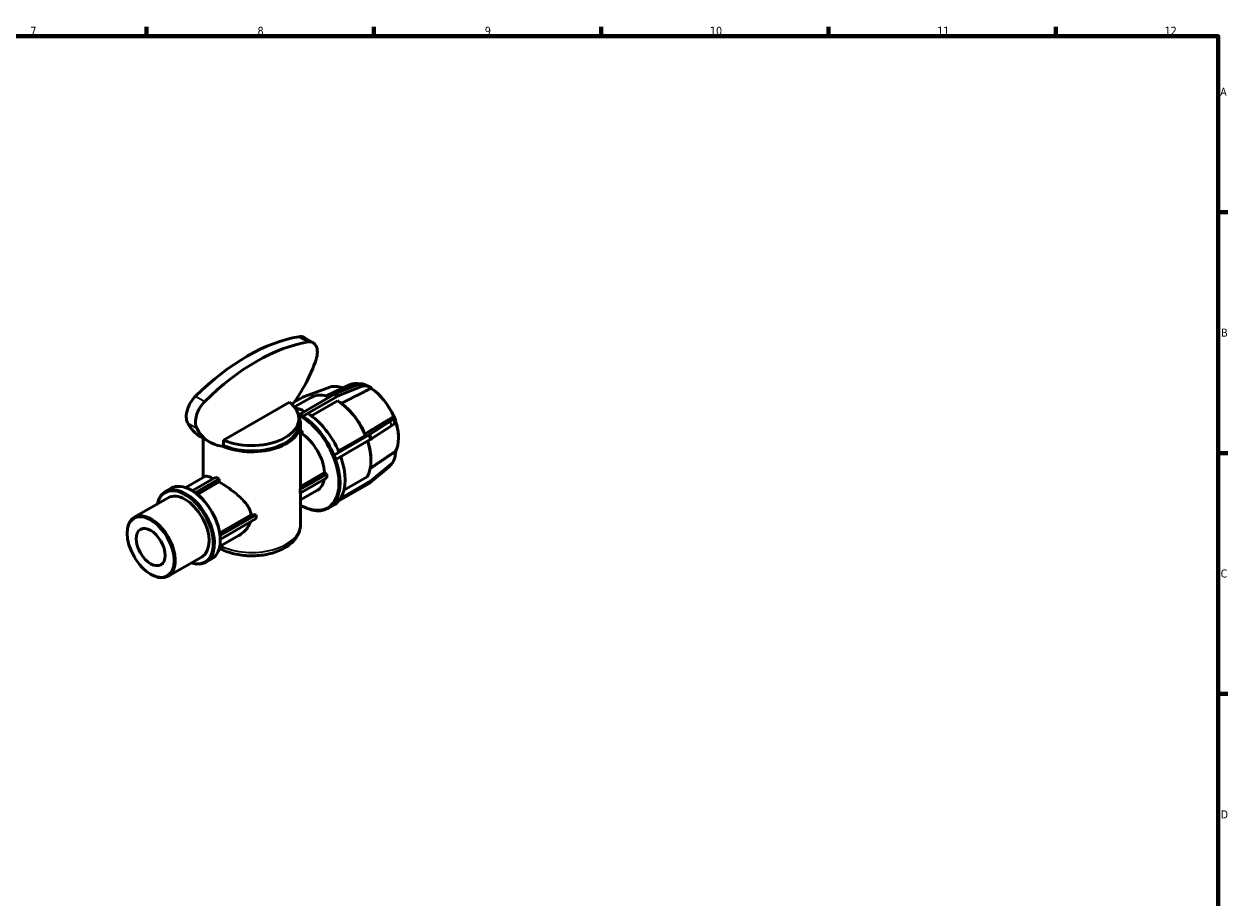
# Model space of a CAD drawing. Header units: millimetres. Extents: x 0 to 906, y 0 to 594.
# Tile 4 of 4: x 453 to 824, y 308 to 578. Entities that reach past the tile are written whole.
import ezdxf

# ---------------------------------------------------------------- set-up
doc = ezdxf.new("R2010")
doc.units = ezdxf.units.MM
for name, color, linetype, lineweight in [('Border (ISO)', 7, 'Continuous', 70), ('Visible (ISO)', 7, 'Continuous', 50), ('Visible Narrow (ISO)', 7, 'Continuous', 35)]:
    doc.layers.add(name, color=color, linetype=linetype, lineweight=lineweight)
doc.styles.add('Note Text (ISO)', font='tahoma.ttf')

# ---------------------------------------------------------------- blocks, each defined once
blk = doc.blocks.new('Borders Default Border')
at = {"layer": 'Border (ISO)'}
for p, q in [((490.58, 574), (490.58, 576.9)), ((560.67, 574), (560.67, 576.9)), ((630.75, 574), (630.75, 576.9)), ((700.83, 574), (700.83, 576.9)), ((770.92, 574), (770.92, 576.9)), ((821, 519.75), (823.9, 519.75)), ((821, 445.5), (823.9, 445.5)), ((821, 371.25), (823.9, 371.25))]:
    blk.add_line(p, q, dxfattribs=at)
at = {"layer": 'Border (ISO)', "flags": 128}
blk.add_lwpolyline([(20, 20), (20, 574), (821, 574), (821, 20), (20, 20)], dxfattribs=at)
at = {"layer": 'Border (ISO)', "color": 232, "true_color": 0xca0064, "char_height": 2.5, "attachment_point": 7, "style": 'Note Text (ISO)'}
for s, insert in [('7', (454.77, 574.4)), ('8', (524.81, 574.34)), ('9', (594.88, 574.35)), ('10', (664.29, 574.35)), ('11', (734.37, 574.4)), ('12', (804.46, 574.4)), ('A', (821.59, 555.62)), ('B', (821.89, 481.37)), ('C', (821.73, 407.08)), ('D', (821.73, 332.88))]:
    blk.add_mtext(s, dxfattribs=dict(at, insert=insert))

msp = doc.modelspace()

# ---------------------------------------------------------------- linework, layer by layer
at = {"layer": 'Visible (ISO)'}
for p, q in [((539.156, 481.13), (541.984, 479.501)), ((547.098, 465.813), (539.275, 462.932)), ((553.155, 466.541), (546.099, 463.124)), ((548.873, 463.812), (555.803, 466.611)), ((551.274, 465.63), (549.485, 465.97)), ((556.843, 466.012), (549.912, 463.213)), ((557.521, 466.706), (558.908, 466.16)), ((559.947, 465.561), (558.56, 466.108)), ((559.947, 465.561), (558.908, 466.16)), ((560.013, 465.301), (559.852, 465.406)), ((559.947, 465.343), (559.947, 465.561)), ((514.306, 449.489), (534.616, 461.185)), ((538.732, 462.679), (536.072, 461.147)), ((536.172, 459.7), (541.331, 462.671)), ((537.715, 457.43), (548.363, 463.562)), ((549.403, 462.963), (538.754, 456.831)), ((549.486, 461.607), (541.421, 456.963)), ((549.659, 461.506), (549.486, 461.607)), ((537.541, 457.13), (537.715, 457.43)), ((538.581, 456.531), (537.541, 457.13)), ((537.541, 457.117), (537.541, 457.13)), ((537.715, 457.43), (538.754, 456.831)), ((538.754, 456.831), (538.581, 456.531)), ((538.754, 456.818), (538.581, 456.518)), ((538.581, 456.531), (538.581, 456.518)), ((540.313, 457.716), (538.754, 456.818)), ((566.596, 456.116), (566.975, 456.822)), ((566.798, 456.722), (566.812, 456.807)), ((566.975, 456.822), (566.812, 456.807)), ((567.495, 455.482), (566.975, 456.822)), ((537.547, 454.516), (537.547, 456.151)), ((538.047, 454.516), (538.047, 435.087)), ((559.51, 451.279), (565.548, 455.188)), ((566.068, 453.848), (560.03, 449.939)), ((567.495, 455.482), (567.116, 454.776)), ((510.125, 448.837), (507.297, 450.466)), ((508.047, 450.034), (508.047, 437.939)), ((514.306, 447.854), (514.306, 449.489)), ((538.047, 452.563), (538.581, 452.256)), ((538.581, 452.256), (538.047, 451.948)), ((538.581, 451.378), (538.047, 451.07)), ((538.581, 452.256), (538.581, 451.378)), ((548.385, 444.856), (559.033, 450.989)), ((559.553, 449.648), (548.904, 443.516)), ((549.761, 446.158), (558.064, 450.94)), ((558.064, 450.94), (558.087, 451.026)), ((568.253, 450.991), (568.263, 450.8)), ((513.854, 447.594), (513.949, 447.648)), ((514.306, 447.854), (513.949, 447.648)), ((548.375, 444.856), (549.934, 445.753)), ((567.116, 444.047), (567.495, 446.099)), ((567.495, 446.099), (567.421, 446.191)), ((548.052, 444.742), (548.375, 444.856)), ((548.052, 444.742), (548.061, 444.743)), ((548.061, 444.743), (548.385, 444.856)), ((548.581, 443.403), (548.061, 444.743)), ((548.385, 444.856), (548.904, 443.516)), ((548.581, 443.403), (548.571, 443.402)), ((548.904, 443.516), (548.581, 443.403)), ((559.785, 443.381), (559.785, 443.182)), ((560.03, 437.125), (566.068, 442.226)), ((566.083, 442.069), (566.603, 442.81)), ((502.671, 434.843), (508.59, 438.252)), ((504.641, 433.908), (511.933, 438.107)), ((537.985, 434.303), (546.211, 439.04)), ((538.047, 435.213), (545.451, 439.477)), ((545.451, 439.477), (546.211, 439.04)), ((546.211, 439.04), (546.211, 437.838)), ((551.455, 434.041), (558.584, 438.147)), ((565.548, 441.484), (559.51, 436.384)), ((496.369, 433.632), (498.144, 434.654)), ((512.973, 437.509), (505.62, 433.275)), ((512.973, 436.631), (506.278, 432.776)), ((512.973, 437.509), (512.973, 436.631)), ((546.211, 437.838), (537.985, 433.102)), ((537.985, 433.102), (537.985, 434.303)), ((559.033, 436.049), (548.385, 429.917)), ((548.904, 430.659), (559.553, 436.791)), ((486.808, 425.708), (497.241, 431.717)), ((504.625, 433.918), (504.452, 434.018)), ((538.047, 431.034), (543.29, 434.053)), ((538.047, 433.137), (538.047, 423.492)), ((548.061, 430.004), (548.581, 430.746)), ((548.904, 430.659), (548.385, 429.917)), ((548.571, 430.758), (548.581, 430.746)), ((548.571, 430.758), (548.895, 430.671)), ((548.581, 430.746), (548.904, 430.659)), ((548.895, 430.671), (550.454, 431.569)), ((538.047, 429.443), (538.581, 429.135)), ((538.754, 429.035), (538.047, 429.442)), ((538.581, 429.148), (538.581, 429.135)), ((538.581, 429.148), (538.754, 429.048)), ((538.581, 429.135), (538.754, 429.035)), ((538.754, 429.035), (538.766, 429.041)), ((546.718, 428.5), (548.277, 429.398)), ((548.061, 430.004), (548.052, 430.016)), ((548.385, 429.917), (548.061, 430.004)), ((513.145, 420.874), (522.829, 426.45)), ((513.248, 420.058), (524.408, 426.485)), ((524.408, 425.283), (513.308, 418.891)), ((524.408, 426.485), (524.408, 425.283)), ((484.628, 420.696), (484.628, 420.895)), ((513.128, 416.684), (519.047, 420.092)), ((513.309, 418.839), (513.309, 418.639)), ((497.265, 407.549), (507.699, 413.557)), ((508.918, 411.841), (510.692, 412.863)), ((491.835, 408.18), (492.008, 408.079))]:
    msp.add_line(p, q, dxfattribs=at)
for centre, major_axis, ratio, start_param, end_param in [((521.633, 420.051), (33.761, 58.627), 0.5780931, 0.444425, 1.1225039), ((524.461, 418.423), (33.761, 58.627), 0.5780931, 0.444425, 1.1225039), ((536.105, 475.832), (3.051, 5.298), 0.5780931, 0, 0.444425), ((538.933, 474.203), (3.051, 5.298), 0.5780931, 5.0565936, 6.7276104), ((524.461, 473.732), (-14.336, -24.894), 0.5780931, 1.3593998, 1.915001), ((549.556, 461.829), (4.013, -2.812), 0.7877574, 2.0908806, 2.6413722), ((559.254, 455.337), (-6.37, 11.061), 0.5780931, 5.7902993, 6.241785), ((555.294, 462.355), (2.445, 4.246), 0.5780931, 0.0853328, 0.6358243), ((556.333, 461.757), (2.445, 4.246), 0.5780931, 0.0853328, 0.6358243), ((559.254, 455.337), (6.37, -11.061), 0.5780931, 1.368545, 2.3005138), ((559.427, 455.437), (-6.24, 10.837), 0.5780931, 4.5113337, 5.4335053), ((507.16, 459.164), (-3.051, -5.298), 0.5780931, 4.2640965, 5.9351132), ((509.989, 457.536), (-3.051, -5.298), 0.5780931, 4.2640965, 5.9351132), ((523.047, 456.151), (14.5, 0), 0.5758617, 4.065363, 6.9302113), ((541.733, 458.948), (-4.013, 2.812), 0.7877574, 5.7829648, 5.930605), ((548.966, 449.412), (-7.635, 13.259), 0.5780931, 5.6757159, 6.2831853), ((548.363, 459.556), (-2.445, -4.246), 0.5780931, 3.7774169, 3.9250571), ((549.403, 458.957), (2.445, 4.246), 0.5780931, 0.6358243, 0.7834645), ((548.966, 449.412), (7.635, -13.259), 0.5780931, 1.3589884, 2.3100705), ((549.139, 449.512), (-7.513, 13.046), 0.5780931, 4.5013637, 5.4508804), ((523.047, 454.516), (15, 0), 0.5758617, 4.0607224, 6.5543001), ((539.793, 444.13), (8.484, -14.732), 0.5780931, 2.4023598, 2.6451903), ((538.234, 443.232), (-8.484, 14.732), 0.5780931, 5.543449, 5.57568), ((538.061, 443.132), (8.361, -14.52), 0.5780931, 2.4020098, 2.4106989), ((538.061, 443.132), (8.361, -14.52), 0.5780931, 1.3548122, 2.3142466), ((538.234, 443.232), (-8.484, 14.732), 0.5780931, 4.4957721, 5.4564721), ((539.793, 444.13), (8.484, -14.732), 0.5780931, 1.3541794, 2.3148794), ((521.633, 475.36), (-14.336, -24.894), 0.5780931, 5.9351132, 6.2831853), ((524.461, 473.732), (-14.336, -24.894), 0.5780931, 5.9351132, 6.5172753), ((523.047, 454.516), (14.5, 0), 0.5758617, 4.065363, 6.2831853), ((562.07, 454.623), (4.568, 1.772), 0.2096643, 5.4926175, 6.043109), ((562.59, 453.283), (4.568, 1.772), 0.2096643, 5.4926175, 6.043109), ((559.254, 455.337), (6.37, -11.061), 0.5780931, 0.3213475, 1.2412828), ((559.427, 455.437), (-6.24, 10.837), 0.5780931, 3.9912726, 4.3782385), ((538.061, 443.132), (5.229, -9.08), 0.5780931, 0.8575399, 2.2879202), ((548.966, 449.412), (7.635, -13.259), 0.5780931, 0.3117908, 1.2324506), ((549.139, 449.512), (-7.513, 13.046), 0.5780931, 3.9289245, 4.3683111), ((556.033, 450.713), (-4.568, -1.772), 0.2096643, 2.2033847, 2.3510248), ((556.552, 449.373), (4.568, 1.772), 0.2096643, 5.3449773, 5.4926175), ((538.061, 443.132), (8.361, -14.52), 0.5780931, 0.3076147, 1.2670491), ((538.234, 443.232), (8.484, -14.732), 0.5780931, 0.3069819, 1.2675373), ((539.793, 444.13), (8.484, -14.732), 0.5780931, 0.3069819, 1.2674301), ((562.07, 444.881), (4.013, -2.812), 0.7877574, 6.0782452, 6.2831853), ((562.59, 445.623), (4.013, -2.812), 0.7877574, 6.0782452, 6.6287367), ((523.047, 443.909), (15, 0), 0.5758617, 3.8779712, 3.9760104), ((502.643, 422.737), (6.274, -10.896), 0.5780931, 5.6974998, 10.0104635), ((502.47, 422.637), (-6.152, 10.683), 0.5780931, 2.5865815, 6.8381965), ((504.418, 423.759), (-6.274, 10.896), 0.5780931, 3.1415927, 6.2831853), ((523.047, 435.087), (15, 0), 0.5758617, 6.1923243, 6.2831853), ((538.061, 443.132), (5.229, -9.08), 0.5780931, 0, 0.5988019), ((556.033, 439.78), (4.013, -2.812), 0.7877574, 5.930605, 6.0782452), ((556.552, 440.522), (4.013, -2.812), 0.7877574, 5.930605, 6.0782452), ((502.47, 422.637), (-5.229, 9.08), 0.5780931, 3.1415927, 6.2831853), ((504.591, 423.858), (-6.152, 10.683), 0.5780931, 3.9289245, 5.4958534), ((539.793, 444.13), (8.484, -14.732), 0.5780931, 0, 0.2163178), ((538.061, 443.132), (8.361, -14.52), 0.5780931, 5.5436024, 6.5030368), ((538.234, 443.232), (8.484, -14.732), 0.5780931, 5.5429696, 6.5026948), ((492.037, 416.629), (5.229, -9.08), 0.5780931, 5.4958534, 10.2121098), ((523.047, 435.087), (15, 0), 0.5758617, 4.6978882, 4.80325)]:
    msp.add_ellipse(centre, major_axis=major_axis, ratio=ratio, start_param=start_param, end_param=end_param, dxfattribs=at)
for major_axis in [(-5.106, 8.867), (-3.142, 5.456)]:
    msp.add_ellipse((491.863, 416.529), major_axis=major_axis, ratio=0.5780931, dxfattribs=at)
for points, weights in [([(559.774, 465.456), (555.346, 463.205), (550.655, 460.821)], [1, 1.00045607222, 1.00008731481]), ([(557.932, 451.387), (562.495, 454.133), (566.798, 456.722)], [1.00006951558, 1.00046679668, 1]), ([(559.562, 440.785), (563.54, 443.462), (567.318, 446.005)], [1.0001536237, 1.00040982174, 1])]:
    msp.add_rational_spline(points, weights, degree=2, dxfattribs=at)
for points, knots in [([(511.137, 437.648), (510.695, 437.867), (510.296, 438.041), (509.307, 438.386), (508.864, 438.41), (508.59, 438.252)], [1.84903126, 1.84903126, 1.84903126, 1.84903126, 2.06379848, 2.06379848, 2.47202675, 2.47202675, 2.47202675, 2.47202675]), ([(522.829, 426.45), (522.785, 426.82), (522.7, 427.189), (522.385, 428.12), (522.102, 428.676), (521.05, 430.293), (520.073, 431.311), (518.068, 433.107), (516.891, 434.017), (514.767, 435.511), (513.816, 436.126), (512.973, 436.631)], [0.0732934, 0.0732934, 0.0732934, 0.0732934, 0.2081416, 0.2081416, 0.4162832, 0.4162832, 0.8325665, 0.8325665, 1.2429771, 1.2429771, 1.5803472, 1.5803472, 1.5803472, 1.5803472]), ([(538.047, 423.492), (538.047, 422.547), (537.838, 421.605), (537.043, 419.791), (536.428, 418.933), (534.793, 417.285), (533.716, 416.533), (531.218, 415.252), (529.774, 414.743), (526.729, 414.044), (525.13, 413.852), (521.929, 413.789), (520.328, 413.915), (517.249, 414.48), (515.773, 414.92), (513.943, 415.726), (513.473, 415.962), (513.023, 416.218)], [0.7853982, 0.7853982, 0.7853982, 0.7853982, 1.0325316, 1.0325316, 1.3045487, 1.3045487, 1.6286052, 1.6286052, 1.9765688, 1.9765688, 2.3220414, 2.3220414, 2.6647999, 2.6647999, 3.0094039, 3.0094039, 3.1348364, 3.1348364, 3.1348364, 3.1348364]), ([(519.047, 420.092), (519.052, 420.095), (519.058, 420.099), (520.073, 420.686), (521.05, 421.538), (522.102, 423.05), (522.385, 423.592), (522.587, 424.182), (522.598, 424.214), (522.608, 424.247)], [5.77880236, 5.77880236, 5.77880236, 5.77880236, 5.78098477, 5.78098477, 6.197268, 6.197268, 6.40540961, 6.40540961, 6.41741104, 6.41741104, 6.41741104, 6.41741104])]:
    msp.add_open_spline(points, degree=3, knots=knots, dxfattribs=at)
at = {"layer": 'Visible Narrow (ISO)'}
for p, q in [((537.542, 481.374), (540.371, 479.745)), ((555.803, 466.611), (556.843, 466.012)), ((558.56, 466.108), (557.521, 466.706)), ((505.723, 463.05), (508.551, 461.421)), ((548.363, 463.562), (549.403, 462.963)), ((549.912, 463.213), (548.873, 463.812)), ((503.248, 454.786), (506.076, 453.157)), ((565.548, 455.188), (566.068, 453.848)), ((567.116, 454.776), (566.596, 456.116)), ((559.033, 450.989), (559.553, 449.648)), ((560.03, 449.939), (559.51, 451.279)), ((566.068, 442.226), (565.548, 441.484)), ((559.553, 436.791), (559.033, 436.049)), ((559.51, 436.384), (560.03, 437.125))]:
    msp.add_line(p, q, dxfattribs=at)
msp.add_ellipse((523.047, 423.492), major_axis=(15, 0), ratio=0.5758617, start_param=4.0168917, end_param=6.2831853, dxfattribs=at)

# ---------------------------------------------------------------- block references
msp.add_blockref('Borders Default Border', (0, 0))

doc.saveas('drawing.dxf')
